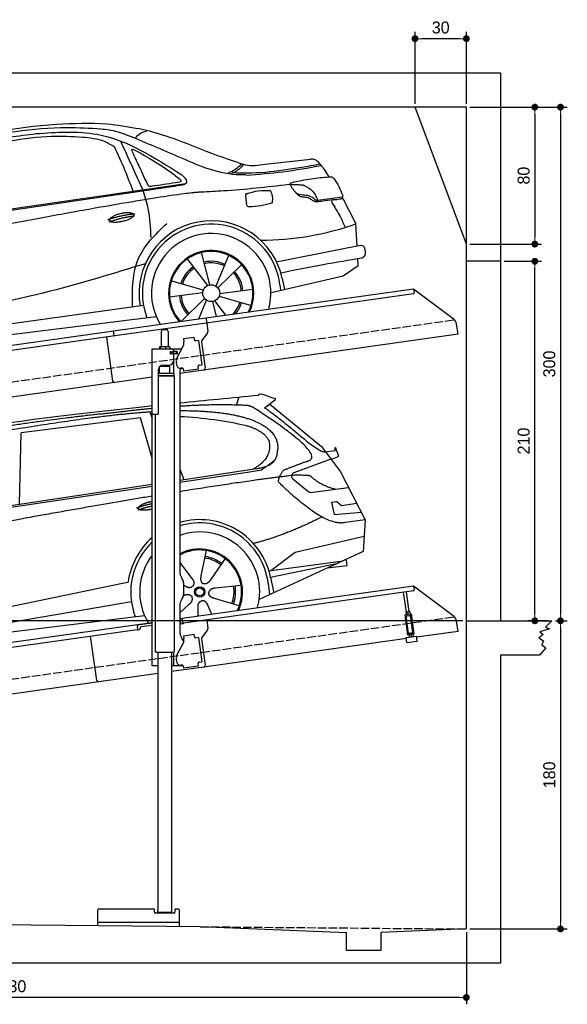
# Model space of a CAD drawing. Extents: x 13 to 6414, y 0 to 5751.
# Tile 3 of 3: x 3214 to 6414, y 0 to 5751. Entities that reach past the tile are written whole.
import ezdxf

# ---------------------------------------------------------------- set-up
doc = ezdxf.new("R2010")
doc.units = 0
doc.header["$LTSCALE"] = 10
doc.header["$MEASUREMENT"] = 0
doc.linetypes.add('GEN3', pattern=[6.25, 5, -1.25])
doc.layers.get('0').update_dxf_attribs({"linetype": 'CONTINUOUS'})
doc.layers.get('DEFPOINTS').update_dxf_attribs({"linetype": 'CONTINUOUS'})
for name, color, linetype in [('3', 6, 'GEN3'), ('CAR', 1, 'CONTINUOUS'), ('SICHTBARE_KANTEN_DIN_', 7, 'CONTINUOUS')]:
    doc.layers.add(name, color=color, linetype=linetype)
doc.layers.add('AM_0', color=7, linetype='CONTINUOUS', lineweight=30)
doc.layers.add('AM_5', color=3, linetype='CONTINUOUS', lineweight=15)
doc.dimstyles.new('KLAUS_DXF', dxfattribs={"dimscale": 20, "dimtxt": 3.5, "dimasz": 2, "dimexe": 2, "dimexo": 1, "dimgap": 1.5, "dimtad": 1, "dimlfac": 0.1, "dimdsep": 46, "dimtxsty": 'Standard', "dimblk": 'DOT', "dimcen": 2, "dimclrd": 256, "dimclre": 256, "dimclrt": 2, "dimadec": 0, "dimazin": 0, "dimtfac": 1, "dimtmove": 2, "dimatfit": 3, "dimfxl": 1, "dimtolj": 1, "dimarcsym": 0})

# ---------------------------------------------------------------- blocks, each defined once
blk = doc.blocks.new('_DOT')
at = {"color": 0, "linetype": 'ByBlock'}
blk.add_line((-0.5, 0), (-1, 0), dxfattribs=at)
at = {"color": 0, "linetype": 'ByBlock', "const_width": 0.5}
blk.add_lwpolyline([(-0.25, 0, 1), (0.25, 0, 1)], format="xyb", close=True, dxfattribs=at)
blk = doc.blocks.new('*D9')
at = {"layer": 'AM_5', "lineweight": -2, "transparency": 16777216}
for p, q in [((5524.1, 5260), (5524.1, 5680)), ((5784.1, 5640), (5564.1, 5640)), ((5824.1, 5260), (5824.1, 5680))]:
    blk.add_line(p, q, dxfattribs=at)
at = {"layer": 'DEFPOINTS', "color": 0, "transparency": 16777216}
for p in [(5524.1, 5640), (5524.1, 5240), (5824.1, 5240)]:
    blk.add_point(p, dxfattribs=at)
at = {"layer": 'AM_5', "lineweight": -2, "transparency": 16777216, "xscale": 40, "yscale": 40, "zscale": 40, "rotation": 180}
blk.add_blockref('_DOT', (5524.1, 5640), dxfattribs=at)
at = {"layer": 'AM_5', "lineweight": -2, "transparency": 16777216, "xscale": 40, "yscale": 40, "zscale": 40}
blk.add_blockref('_DOT', (5824.1, 5640), dxfattribs=at)
at = {"layer": 'AM_5', "color": 2, "transparency": 16777216, "insert": (5674.1, 5705), "char_height": 70, "attachment_point": 5}
blk.add_mtext('\\A1;30', dxfattribs=at)
blk = doc.blocks.new('*D11')
at = {"layer": 'AM_5', "lineweight": -2, "transparency": 16777216}
for p, q in [((5844.1, 5240), (6264.1, 5240)), ((6224.1, 5200), (6224.1, 4480)), ((5844.1, 4440), (6264.1, 4440))]:
    blk.add_line(p, q, dxfattribs=at)
at = {"layer": 'DEFPOINTS', "color": 0, "transparency": 16777216}
for p in [(5824.1, 5240), (5824.1, 4440), (6224.1, 4440)]:
    blk.add_point(p, dxfattribs=at)
at = {"layer": 'AM_5', "lineweight": -2, "transparency": 16777216, "xscale": 40, "yscale": 40, "zscale": 40}
for p, rotation in [((6224.1, 5240), 90), ((6224.1, 4440), 270)]:
    blk.add_blockref('_DOT', p, dxfattribs=dict(at, rotation=rotation))
at = {"layer": 'AM_5', "color": 2, "transparency": 16777216, "insert": (6159.1, 4840), "char_height": 70, "attachment_point": 5, "rotation": 90}
blk.add_mtext('\\A1;80', dxfattribs=at)
blk = doc.blocks.new('*D12')
at = {"layer": 'AM_5', "lineweight": -2, "transparency": 16777216}
for p, q in [((5804.1, 2240), (84.1, 2240)), ((124.1, 530), (124.1, 2200)), ((504.1, 490), (84.1, 490))]:
    blk.add_line(p, q, dxfattribs=at)
at = {"layer": 'DEFPOINTS', "color": 0, "transparency": 16777216}
for p in [(124.1, 2240), (5824.1, 2240), (524.1, 490)]:
    blk.add_point(p, dxfattribs=at)
at = {"layer": 'AM_5', "lineweight": -2, "transparency": 16777216, "xscale": 40, "yscale": 40, "zscale": 40}
for p, rotation in [((124.1, 2240), 90), ((124.1, 490), 270)]:
    blk.add_blockref('_DOT', p, dxfattribs=dict(at, rotation=rotation))
at = {"layer": 'AM_5', "color": 2, "transparency": 16777216, "insert": (59.1, 1365), "char_height": 70, "attachment_point": 5, "rotation": 90}
blk.add_mtext('\\A1;175', dxfattribs=at)
blk = doc.blocks.new('*D13')
at = {"layer": 'AM_5', "lineweight": -2, "transparency": 16777216}
for p, q in [((504.1, 3240), (84.1, 3240)), ((124.1, 2280), (124.1, 3200)), ((5804.1, 2240), (84.1, 2240))]:
    blk.add_line(p, q, dxfattribs=at)
at = {"layer": 'DEFPOINTS', "color": 0, "transparency": 16777216}
for p in [(124.1, 3240), (524.1, 3240), (5824.1, 2240)]:
    blk.add_point(p, dxfattribs=at)
at = {"layer": 'AM_5', "lineweight": -2, "transparency": 16777216, "xscale": 40, "yscale": 40, "zscale": 40}
for p, rotation in [((124.1, 3240), 90), ((124.1, 2240), 270)]:
    blk.add_blockref('_DOT', p, dxfattribs=dict(at, rotation=rotation))
at = {"layer": 'AM_5', "color": 2, "transparency": 16777216, "insert": (59.1, 2740), "char_height": 70, "attachment_point": 5, "rotation": 90}
blk.add_mtext('\\A1;100', dxfattribs=at)
blk = doc.blocks.new('*D14')
at = {"layer": 'AM_5', "lineweight": -2, "transparency": 16777216}
for p, q in [((6044.1, 4340), (6264.1, 4340)), ((6224.1, 2280), (6224.1, 4300)), ((6304.1, 2240), (6184.1, 2240))]:
    blk.add_line(p, q, dxfattribs=at)
at = {"layer": 'DEFPOINTS', "color": 0, "transparency": 16777216}
for p in [(6024.1, 4340), (6224.1, 4340), (6324.1, 2240)]:
    blk.add_point(p, dxfattribs=at)
at = {"layer": 'AM_5', "lineweight": -2, "transparency": 16777216, "xscale": 40, "yscale": 40, "zscale": 40}
for p, rotation in [((6224.1, 4340), 90), ((6224.1, 2240), 270)]:
    blk.add_blockref('_DOT', p, dxfattribs=dict(at, rotation=rotation))
at = {"layer": 'AM_5', "color": 2, "transparency": 16777216, "insert": (6159.1, 3290), "char_height": 70, "attachment_point": 5, "rotation": 90}
blk.add_mtext('\\A1;210', dxfattribs=at)
blk = doc.blocks.new('*D15')
at = {"layer": 'AM_5', "lineweight": -2, "transparency": 16777216}
for p, q in [((6344.1, 2240), (6414.1, 2240)), ((6374.1, 2200), (6374.1, 480)), ((5844.1, 440), (6414.1, 440))]:
    blk.add_line(p, q, dxfattribs=at)
at = {"layer": 'DEFPOINTS', "color": 0, "transparency": 16777216}
for p in [(6324.1, 2240), (5824.1, 440), (6374.1, 440)]:
    blk.add_point(p, dxfattribs=at)
at = {"layer": 'AM_5', "lineweight": -2, "transparency": 16777216, "xscale": 40, "yscale": 40, "zscale": 40}
for p, rotation in [((6374.1, 2240), 90), ((6374.1, 440), 270)]:
    blk.add_blockref('_DOT', p, dxfattribs=dict(at, rotation=rotation))
at = {"layer": 'AM_5', "color": 2, "transparency": 16777216, "insert": (6309.1, 1340), "char_height": 70, "attachment_point": 5, "rotation": 90}
blk.add_mtext('\\A1;180', dxfattribs=at)
blk = doc.blocks.new('*D16')
at = {"layer": 'AM_5', "lineweight": -2, "transparency": 16777216}
for p, q in [((524.1, 470), (524.1, 0)), ((5824.1, 420.9), (5824.1, 0)), ((5784.1, 40), (564.1, 40))]:
    blk.add_line(p, q, dxfattribs=at)
at = {"layer": 'DEFPOINTS', "color": 0, "transparency": 16777216}
for p in [(524.1, 490), (5824.1, 440.9), (524.1, 40)]:
    blk.add_point(p, dxfattribs=at)
at = {"layer": 'AM_5', "lineweight": -2, "transparency": 16777216, "xscale": 40, "yscale": 40, "zscale": 40, "rotation": 180}
blk.add_blockref('_DOT', (524.1, 40), dxfattribs=at)
at = {"layer": 'AM_5', "lineweight": -2, "transparency": 16777216, "xscale": 40, "yscale": 40, "zscale": 40}
blk.add_blockref('_DOT', (5824.1, 40), dxfattribs=at)
at = {"layer": 'AM_5', "color": 2, "transparency": 16777216, "insert": (3174.1, 105), "char_height": 70, "attachment_point": 5}
blk.add_mtext('\\A1;530', dxfattribs=at)
blk = doc.blocks.new('*D17')
at = {"layer": 'AM_5', "lineweight": -2, "transparency": 16777216}
for p, q in [((5844.1, 5240), (6414.1, 5240)), ((6374.1, 5200), (6374.1, 2280)), ((6344.1, 2240), (6414.1, 2240))]:
    blk.add_line(p, q, dxfattribs=at)
at = {"layer": 'DEFPOINTS', "color": 0, "transparency": 16777216}
for p in [(5824.1, 5240), (6324.1, 2240), (6374.1, 2240)]:
    blk.add_point(p, dxfattribs=at)
at = {"layer": 'AM_5', "lineweight": -2, "transparency": 16777216, "xscale": 40, "yscale": 40, "zscale": 40}
for p, rotation in [((6374.1, 5240), 90), ((6374.1, 2240), 270)]:
    blk.add_blockref('_DOT', p, dxfattribs=dict(at, rotation=rotation))
at = {"layer": 'AM_5', "color": 2, "transparency": 16777216, "insert": (6309.1, 3740), "char_height": 70, "attachment_point": 5, "rotation": 90}
blk.add_mtext('\\A1;300', dxfattribs=at)
blk = doc.blocks.new('car_150')
at = {"layer": 'CAR'}
for p, q in [((13419.2, 1691), (13440.8, 1736.1)), ((12090.6, 1271.1), (12150.5, 1682.1)), ((12852.3, 1684.4), (12150.5, 1682.1)), ((12893.2, 1443.1), (12852.3, 1684.4)), ((12911.4, 1713.8), (12921.4, 1673.7)), ((13649.1, 1693.4), (13579.8, 1653)), ((13612.7, 1672.2), (13882, 1390.9)), ((13821.3, 1410.9), (13867.6, 1371.9)), ((13882, 1390.9), (13975.4, 1230.3)), ((13044.2, 1359.1), (13061.8, 1297.5)), ((13896.3, 1358), (13960.6, 1358.2)), ((10792.4, 1227), (12873.3, 1279.9)), ((10839.1, 1237.2), (12874.8, 1292.4)), ((13035, 1284), (13434.9, 1294.1)), ((13036.5, 1296.8), (13490.1, 1309.1)), ((13434.9, 1294.1), (13517.7, 1297.1)), ((13928.7, 1310.6), (13703.2, 1256.7)), ((13928.7, 1310.6), (13956.3, 1315.1)), ((13693.4, 1223.4), (13769.9, 1143.6)), ((13975.4, 1230.3), (14085, 934.5)), ((13799.3, 1131.2), (14011, 1134.1)), ((13933.1, 1058.7), (13900.4, 1058.1)), ((13900.4, 1058.1), (13908.6, 986.7)), ((13957.3, 1033.3), (13933.1, 1058.7)), ((13908.6, 986.7), (14067.8, 981)), ((14047.8, 1034.9), (13957.3, 1033.3)), ((14085, 934.5), (13968.1, 932.9)), ((14085, 934.5), (14050.3, 752)), ((13141, 869.2), (13092, 726)), ((12978, 818.6), (13036.1, 720.2)), ((13244.2, 809.3), (13143.9, 695.8)), ((13654.4, 796.4), (14067.1, 840.8)), ((14050.3, 752), (13413, 548)), ((13500.7, 706.9), (13654.4, 796.4)), ((10765.8, 586.7), (12632.4, 738.6)), ((12632.4, 738.6), (12664.9, 741.2)), ((13489.8, 706.7), (13927.7, 712.7)), ((13886, 699.4), (13494.9, 667.6)), ((13947.4, 714.7), (13934, 714.7)), ((13947.5, 682.1), (13947.4, 714.7)), ((12984.9, 685.1), (12991.3, 680.2)), ((13318, 642.1), (13166.6, 644.4)), ((13477, 633.5), (13477, 568.5)), ((13494.9, 667.6), (13502.3, 576.6)), ((13831.6, 682), (13947.5, 682.1)), ((10786.5, 535.1), (12670.6, 626.7)), ((12976.6, 624.6), (12979.5, 625.3)), ((13292.9, 525.4), (13154, 585.7)), ((10688.1, 535.1), (12736.4, 536.2)), ((12942.4, 527.2), (13003.7, 570.3)), ((13047.9, 495.3), (13052.4, 542.1)), ((13127.9, 496.8), (13108.7, 559.2))]:
    blk.add_line(p, q, dxfattribs=at)
for radius in [30.1, 23.6]:
    blk.add_circle((13073.2, 633.8), radius, dxfattribs=at)
for centre, radius, start, end in [((13707.9, 1237.3), 20, 103.43575, 223.74729), ((13798.8, 1171.2), 40, 223.74729, 270.78612), ((13073.6, 633.3), 403.4, 0.03154, 99.93504), ((13073.6, 633.3), 422.7, 4.65041, 99.14185), ((13073.6, 633.3), 422.7, 124.02917, 165.21264), ((13073.6, 633.3), 403.4, 126.45638, 193.93116), ((13073.2, 633.8), 200.6, 117.11518, 118.6429), ((13073.2, 633.8), 200.6, 45.11518, 74.54628), ((13073.2, 633.8), 209.6, 45.262, 74.39945), ((13073.2, 633.8), 200.6, 333.11518, 2.54628), ((13073.2, 633.8), 209.6, 333.262, 2.39945)]:
    blk.add_arc(centre, radius, start, end, dxfattribs=at)
at = {"layer": 'CAR', "color": 1}
for radius, start, end in [(350.6, 337.84429, 102.49533), (350.6, 135.18165, 204.20791), (245, 326.74186, 111.51189), (250.6, 327.61503, 110.81559)]:
    blk.add_arc((13073.2, 633.8), radius, start, end, dxfattribs=at)
at = {"layer": 'CAR'}
for points, degree in [([(11210.2, 1685.6), (11542.9, 1749.4), (12105.1, 1762), (12930.5, 1747.4)], 3), ([(12704.3, 1733.1), (12355.7, 1743.2), (11740.1, 1722.1)], 2), ([(12928.4, 1730.7), (12821.6, 1733.6), (12704.3, 1733.1)], 2), ([(13091.3, 1744.3), (13237.9, 1741.3), (13392.2, 1737.5), (13554.4, 1733)], 3), ([(13554.4, 1733), (13562.4, 1752.7), (13610.5, 1716.8), (13648.2, 1701.9)], 3), ([(13085.7, 1699.1), (13316, 1672.5), (13510.3, 1621.4), (13649.5, 1535.3), (13627.4, 1407.4)], 4), ([(13480.9, 1680.7), (13311.8, 1711.2), (13088.8, 1724)], 2), ([(13531.1, 1651.2), (13504.7, 1676.4), (13480.9, 1680.7)], 2), ([(13649.1, 1693.4), (13650.8, 1695), (13646.2, 1697.1), (13650.7, 1700.9), (13648.2, 1701.9)], 4), ([(13081.7, 1665.8), (13216.8, 1643.4), (13354, 1605.1), (13455.3, 1568)], 3), ([(13782.7, 1314.6), (13923.3, 1322), (13531.1, 1651.2)], 2), ([(13579.8, 1653), (13583.8, 1663.8), (13821.3, 1410.9)], 2), ([(13455.3, 1568), (13571.8, 1520.1), (13582.6, 1454.2)], 2), ([(13582.6, 1454.2), (13589.9, 1359.8), (13473.4, 1308.7)], 2), ([(13490.1, 1309.1), (13540.2, 1310.5), (13607.7, 1314), (13619.9, 1364.1), (13627.4, 1407.4)], 4), ([(13517.7, 1297.1), (13547.8, 1313.8), (13602.8, 1344.7)], 2), ([(13867.6, 1371.9), (13876, 1364.8), (13894, 1355.1), (13898.5, 1357.6), (13900.4, 1359.2)], 4), ([(13973.8, 1323.1), (13974.1, 1319.4), (13966.4, 1316.7), (13956.3, 1315.1)], 3), ([(13960.6, 1358.2), (13957.9, 1406.1), (13973.8, 1323.1)], 2), ([(13609.5, 1213.7), (13606.8, 1237.9), (13646, 1280.8)], 2), ([(13646, 1280.8), (13782.7, 1314.6)], 1), ([(12866.3, 1222.8), (11949.2, 1183.9), (10404.4, 1071.4)], 2), ([(13710.6, 1243.2), (13442.1, 1244.8), (13028.3, 1229.3)], 2), ([(13968.1, 932.9), (13845.3, 918), (13609.5, 1213.7)], 2), ([(13798.7, 1227.2), (13797.4, 1230.2), (13710.6, 1243.2)], 2), ([(13931.8, 1133), (13845.5, 1166.6), (13798.7, 1227.2)], 2), ([(12766.3, 1166), (12812.1, 1177.1), (12861, 1179.8)], 2), ([(12773.7, 1153.3), (12815.9, 1162.4), (12859.4, 1166.5)], 2), ([(12775.3, 1160.9), (12774.4, 1168.7), (12785.6, 1178.2), (12809.4, 1187.4), (12837.3, 1192.4), (12862.6, 1193)], 5), ([(12857.1, 1147.9), (12833.5, 1145.1), (12808.5, 1145), (12787.3, 1147.9), (12776.2, 1153.7), (12775.3, 1160.9)], 5), ([(13835.3, 982), (13612, 900.6), (13419.6, 876.1)], 2), ([(13036.1, 720.2), (13054.6, 694.2), (13038.2, 672.9)], 2), ([(13092, 726), (13087.7, 713.3), (13084, 699.2), (13088.6, 685.5), (13099.5, 679.2)], 4), ([(13143.9, 695.8), (13135.1, 685.8), (13124.6, 675.6), (13110.4, 672.8), (13099.5, 679.2)], 4), ([(12991.3, 680.2), (13015.2, 659), (13038.2, 672.9)], 2), ([(13166.6, 644.4), (13134.8, 647.5), (13124.4, 622.8)], 2), ([(12979.5, 625.3), (13010, 634.8), (13025.2, 612.6)], 2), ([(13003.7, 570.3), (13031.3, 586.5), (13025.2, 612.6)], 2), ([(13052.4, 542.1), (13052.7, 574.1), (13078.5, 581.6)], 2), ([(13112.1, 548.2), (13105.2, 579.4), (13078.5, 581.6)], 2), ([(13154, 585.7), (13123.7, 595.9), (13124.4, 622.8)], 2)]:
    blk.add_open_spline(points, degree=degree, dxfattribs=at)
blk.add_open_spline([(11380.1, 1676.4), (11407, 1677.9), (11545.9, 1684.7), (12131.3, 1711.8), (12584.9, 1726.7), (12852.7, 1717.4), (12926.2, 1712.9)], degree=4, knots=[0.0821318, 0.0821318, 0.0821318, 0.0821318, 0.0821318, 0.258851, 0.508851, 0.6086078, 0.6086078, 0.6086078, 0.6086078, 0.6086078], dxfattribs=at)
blk = doc.blocks.new('car_150_')
at = {"layer": 'CAR'}
for p, q in [((6993.7, 5277.2), (7129.2, 5288.8)), ((8349.8, 5065.2), (8614.8, 5095.9)), ((5748.6, 4619.9), (7887.1, 4949.3)), ((5703.5, 4603.8), (7806, 4931.3)), ((8659.8, 4857.1), (8801.1, 4877.5)), ((8805, 4869.2), (8883.2, 4720.4)), ((8891.2, 4589.9), (8883.2, 4720.4)), ((8033.2, 4358.3), (7982.9, 4548.5)), ((7897.5, 4510.1), (8019.3, 4353.9)), ((8143.1, 4534), (8068.7, 4350.5)), ((8898.1, 4478.2), (8895.6, 4518.3)), ((8079.5, 4340.6), (8219, 4479.2)), ((8810.7, 4417.6), (8898.1, 4478.2)), ((7994.7, 4327.2), (7804.9, 4378.7)), ((8391.6, 4316.2), (8810.7, 4417.6)), ((8455.6, 4397.8), (8469.1, 4334.6)), ((8286.5, 4333.3), (8090.4, 4305.9)), ((8442.3, 4361.7), (8446.4, 4329.7)), ((7795.4, 4285.5), (7991.5, 4312.9)), ((8002.4, 4278.2), (7867.9, 4144.6)), ((7969.2, 4159.6), (8013.2, 4268.3)), ((8048.7, 4260.5), (8071.6, 4173.8)), ((8127.2, 4182.1), (8062.7, 4264.8)), ((8087.2, 4291.6), (8277, 4240.1)), ((7646, 4233.7), (5761.2, 3956.2)), ((5689.3, 3904.2), (7721.3, 4169.7))]:
    blk.add_line(p, q, dxfattribs=at)
blk.add_circle((8041, 4309.4), 49.6, dxfattribs=at)
for centre, radius, start, end in [((8042.2, 4309.4), 422.7, 12.06499, 190.70699), ((8307.4, 6330.9), 1710.3, 270.66012, 289.67256), ((8042.2, 4309.4), 403.4, 7.44612, 201.52919), ((8041, 4309.4), 348.9, 345.04241, 211.67771), ((8041, 4309.4), 249, 334.62746, 221.99497), ((8041, 4309.4), 244.1, 333.85173, 222.76256), ((8041, 4309.4), 186.2, 64.77616, 103.26666), ((8041, 4309.4), 176.5, 64.60185, 103.18158), ((8041, 4309.4), 186.2, 124.77616, 163.26666), ((8041, 4309.4), 176.5, 124.60185, 163.18158), ((8041, 4309.4), 176.5, 4.60185, 43.18158), ((8041, 4309.4), 186.2, 4.77616, 43.26666), ((8041, 4309.4), 186.2, 184.77616, 223.26666), ((8041, 4309.4), 176.5, 184.60185, 223.18158), ((8041, 4309.4), 176.5, 316.68962, 343.18158), ((8041, 4309.4), 186.2, 320.33711, 343.26666)]:
    blk.add_arc(centre, radius, start, end, dxfattribs=at)
for points in [[(7129.2, 5288.8), (7425.2, 5293.1), (7603.8, 5268.4)], [(6058.7, 5112.4), (6315.6, 5167.8), (6993.6, 5277.2)], [(6590.3, 5194.3), (7191.5, 5270.3), (7389.2, 5264.7)], [(7010.2, 5233), (7365.4, 5231.9), (7863.2, 4999)], [(7389.2, 5264.7), (7483, 5249), (7578.6, 5215.1)], [(7590.1, 5210.4), (7618.6, 5239.2), (7657.5, 5254.4)], [(6252.1, 5110.1), (6701.9, 5189.7), (7011, 5233.1)], [(7280.4, 5213.4), (7100.8, 5216.9), (6855.4, 5188)], [(7469.5, 5159.8), (7410.3, 5189.8), (7280.4, 5213.4)], [(7639.4, 4905.3), (7505.7, 5192.1)], [(8238.8, 5002.4), (8200.2, 5001.6), (7866.3, 5094.6), (7578.6, 5215.1)], [(7582.2, 4896.4), (7531.4, 5023.6), (7469.5, 5159.8)], [(7575.1, 5131.1), (7571.2, 5144.8), (7592.5, 5140)], [(7592.5, 5140), (7799.5, 5014.1), (7855.1, 4971.8)], [(8213.4, 5067), (8186.6, 5040.1), (8125.8, 5007.6)], [(8224.6, 5063.8), (8208.7, 5044.9), (8182.8, 5023.9), (8149.7, 5006.6)], [(8163.6, 5014.3), (8243.5, 5013.7), (8670.3, 5069.3)], [(8191, 5074.7), (8235.7, 5060.8), (8349.8, 5065.2)], [(8659.2, 5083.2), (8642.4, 5093.4), (8614.8, 5095.9)], [(8723.8, 4994.4), (8701.4, 5030.2), (8659.2, 5083.2)], [(8240.9, 5001), (8453.9, 5021.9), (8677.8, 5060.7)], [(7827.4, 4952.7), (7757.4, 4941.2), (7690.7, 4930.9)], [(7806, 4931.3), (7894.4, 4962.2), (7863.2, 4999)], [(7855.1, 4971.8), (7859.5, 4964.9), (7827.4, 4952.7)], [(8489.1, 4946.9), (8107.9, 4906.7), (7979.4, 4899)], [(8499.4, 4953.2), (8500.3, 4955.9), (8504.4, 4958.4)], [(8514.3, 4920.1), (8499.6, 4950.3), (8499.4, 4953.2)], [(8504.4, 4958.4), (8514.7, 4962.1), (8521.1, 4963.5)], [(8521.1, 4963.5), (8634.4, 4984.8), (8734.9, 4995.3)], [(8734.9, 4995.3), (8736.6, 4995.1), (8751.6, 4983.9), (8803.6, 4888.9)], [(7687.8, 4631.1), (7668.8, 4800.4), (7639.4, 4905.3)], [(7690.7, 4930.9), (7670.7, 4931.6), (7668, 4935.3)], [(8245.8, 4892.2), (8238.1, 4888.3), (8237.1, 4876.1)], [(8244.9, 4892.1), (8310.4, 4909.4), (8382.6, 4912.4)], [(8382.6, 4912.4), (8393, 4879.1), (8393.3, 4838.9)], [(8581.1, 4874.9), (8560.8, 4876.6), (8529.9, 4900.7)], [(8578.5, 4942.4), (8626.1, 4912.6), (8659.8, 4857.1)], [(8803.6, 4888.9), (8805.2, 4882.6), (8801.1, 4877.5)], [(8237.1, 4876.1), (8242.7, 4837)], [(8260.3, 4814.7), (8250.8, 4817.5), (8242.7, 4837)], [(8393.3, 4838.9), (8327.1, 4822.4), (8259.4, 4814.5)], [(8629.7, 4855.7), (8609.4, 4867.3), (8581.1, 4874.9)], [(8664.2, 4847.7), (8651.9, 4847.2), (8629.7, 4855.7)], [(8759.3, 4861.5), (8741.4, 4855.9), (8747.8, 4835.1)], [(8747.8, 4835.1), (8790.3, 4763.6), (8820.8, 4701.6)], [(8757.3, 4861.2), (8786.1, 4865.5), (8805, 4869.2)], [(8805, 4869.2), (8801.1, 4877.5)], [(7581.1, 4224.1), (7615.2, 4510.4), (7777.7, 4714.5)], [(8891.2, 4589.9), (8420.6, 4494.5)], [(8935.7, 4582.7), (8931.6, 4588.3), (8891.2, 4589.9)], [(8922.6, 4523), (8936.6, 4535.2), (8935.7, 4582.7)], [(8446.2, 4431.7), (8693.5, 4482.1), (8922.6, 4523)], [(7654.8, 4478.5), (7099.9, 4313.4), (5734.4, 4063.7)]]:
    blk.add_spline(points, degree=3, dxfattribs=at)
for points, degree, knots in [([(8191, 5074.7), (8107.9, 5098.3), (7930.3, 5167), (7746.4, 5237.4), (7603.8, 5268.4)], 3, [5.571538, 5.571538, 5.571538, 5.571538, 32.165526, 64.936902, 64.936902, 64.936902, 64.936902]), ([(7668, 4935.3), (7650.2, 4969.8), (7620.8, 5036.6), (7588.5, 5099.8), (7575.1, 5131.1)], 3, [2.591518, 2.591518, 2.591518, 2.591518, 14.396583, 24.038621, 24.038621, 24.038621, 24.038621]), ([(8645.2, 4860.1), (8634.4, 4868.9), (8603, 4892.4), (8542.9, 4879.7), (8521, 4910.7), (8514.3, 4920.1)], 3, [0.658544, 0.658544, 0.658544, 0.658544, 4.748765, 12.290755, 15.589596, 15.589596, 15.589596, 15.589596]), ([(8645.2, 4860.1), (8647, 4858.9), (8651.5, 4856.3), (8656.7, 4856.7), (8659.8, 4857.1)], 3, [0.11133, 0.11133, 0.11133, 0.11133, 0.733961, 1.64284, 1.64284, 1.64284, 1.64284]), ([(8752.5, 4860.5), (8727.9, 4857.2), (8698.8, 4853.2), (8669.8, 4848.6), (8664.2, 4847.7)], 3, [0, 0, 0, 0, 7.10149, 8.807008, 8.807008, 8.807008, 8.807008]), ([(7442.5, 4729.7), (7440.4, 4737.7), (7458.8, 4757), (7537.7, 4789), (7634.5, 4769.9), (7553.7, 4725.9), (7469.8, 4714.2), (7444.6, 4721.7), (7442.5, 4729.7)], 5, [0, 0, 0, 0, 0, 0, 0.300106, 0.500106, 0.700106, 1, 1, 1, 1, 1, 1])]:
    blk.add_open_spline(points, degree=degree, knots=knots, dxfattribs=at)
for points in [[(8578.5, 4942.4), (8576.8, 4945.2), (8489.1, 4946.9)], [(7979.4, 4899), (7725, 4888.3), (5338.8, 4399.4)], [(7432.9, 4733.6), (7502, 4760.2), (7591.2, 4770)], [(7441.9, 4722), (7513, 4747.3), (7590.2, 4757.9)]]:
    blk.add_open_spline(points, degree=2, dxfattribs=at)

msp = doc.modelspace()

# ---------------------------------------------------------------- linework, layer by layer
for p, q in [((324.09, 5440), (6024.074, 5440)), ((6024.074, 5440), (6024.074, 2240)), ((5824.081, 5240), (524.081, 5240)), ((5824.081, 4440), (5524.081, 5240)), ((5824.081, 440), (5824.081, 5240)), ((6024.074, 4340), (5824.081, 4340)), ((4302.616, 4009.409), (5515.695, 4179.896)), ((5514.919, 4149.492), (4303.821, 3979.283)), ((5515.695, 4179.896), (5519.174, 4155.139)), ((5515.695, 4179.896), (5747.632, 4005.119)), ((3762.781, 3934.55), (4302.477, 4010.399)), ((4303.821, 3979.283), (3770.066, 3904.269)), ((4302.477, 4010.399), (4306.792, 3979.701)), ((4306.792, 3979.701), (4313.87, 3929.338)), ((5775.306, 3913.433), (5767.054, 3972.146)), ((1284.081, 3585.181), (3762.92, 3933.559)), ((3766.678, 3906.822), (3762.781, 3934.55)), ((4040.805, 3930.64), (4040.805, 3840.64)), ((4050.805, 3940.64), (4070.805, 3940.64)), ((4080.805, 3930.64), (4080.805, 3840.64)), ((5775.306, 3913.433), (4148.805, 3684.844)), ((4311.953, 3921.928), (4278.64, 3877.719)), ((3770.066, 3904.269), (1284.081, 3554.886)), ((3758.719, 3640.119), (3722.534, 3897.589)), ((4170.748, 3887.873), (4233.134, 3896.641)), ((4170.748, 3887.873), (4172.974, 3872.029)), ((4173.564, 3867.83), (4172.974, 3872.029)), ((4235.361, 3880.797), (4233.134, 3896.641)), ((4235.361, 3880.797), (4235.5, 3879.807)), ((4241.148, 3875.551), (4242.138, 3875.69)), ((4257.982, 3877.917), (4242.138, 3875.69)), ((4257.982, 3877.917), (4278.023, 3735.319)), ((4276.723, 3870.309), (4298.415, 3715.968)), ((3988.805, 3827.64), (4160.19, 3827.64)), ((3988.805, 3447.64), (3988.805, 3827.64)), ((4030.888, 3838.184), (4030.888, 3827.64)), ((4051.586, 3840.64), (4033.613, 3840.64)), ((4036.628, 3838.184), (4036.628, 3827.64)), ((4078.633, 3840.64), (4051.586, 3840.64)), ((4066.545, 3838.184), (4066.545, 3827.64)), ((4088.305, 3840.64), (4078.633, 3840.64)), ((4090.722, 3838.184), (4090.722, 3827.64)), ((4097.451, 3811.64), (4093.805, 3811.64)), ((4131.805, 3799.64), (4093.939, 3799.64)), ((4094.805, 3801.785), (4094.805, 3808.994)), ((4097.451, 3811.64), (4109.805, 3811.64)), ((4109.805, 3799.14), (4097.451, 3799.14)), ((4097.805, 3811.64), (4097.805, 3799.64)), ((4111.805, 3811.64), (4109.805, 3811.64)), ((4111.805, 3811.64), (4112.805, 3811.64)), ((4112.805, 3817.64), (4112.805, 3814.64)), ((4113.529, 3811.64), (4112.805, 3811.64)), ((4112.805, 3799.64), (4112.805, 3811.64)), ((4112.805, 3796.14), (4112.805, 3757.64)), ((4131.081, 3811.64), (4113.529, 3811.64)), ((4113.805, 3812.14), (4113.805, 3827.64)), ((4132.805, 3812.14), (4113.805, 3812.14)), ((4113.805, 3684.659), (4113.805, 3799.14)), ((4132.805, 3799.14), (4113.805, 3799.14)), ((4131.081, 3811.64), (4131.805, 3811.64)), ((4131.805, 3799.64), (4131.805, 3811.64)), ((4132.62, 3773.529), (4170.09, 3847.069)), ((4133.805, 3811.14), (4133.805, 3800.14)), ((4131.929, 3732.963), (4129.146, 3752.769)), ((4024.805, 3450.64), (4024.805, 3707.64)), ((4115.805, 3684.643), (4024.805, 3684.643)), ((4090.803, 3724.641), (4030.803, 3723.885)), ((4030.805, 3684.688), (4030.803, 3723.885)), ((4042.813, 3724.037), (4042.805, 3731.64)), ((4049.805, 3732.64), (4087.805, 3732.64)), ((4078.807, 3724.49), (4078.805, 3732.64)), ((4090.803, 3684.643), (4090.803, 3724.641)), ((4115.806, 3671.375), (4115.805, 3684.643)), ((4148.805, 3692.64), (4148.805, 2534.272)), ((4162.44, 3717.055), (4154.518, 3715.941)), ((4168.087, 3712.799), (4170.175, 3697.945)), ((4259.299, 3710.471), (4170.175, 3697.945)), ((4256.933, 3727.305), (4257.072, 3726.315)), ((4259.299, 3710.471), (4257.072, 3726.315)), ((4262.179, 3733.092), (4261.189, 3732.953)), ((4262.179, 3733.092), (4278.023, 3735.319)), ((3988.805, 3662.357), (1284.081, 3282.233)), ((4115.806, 3671.375), (4024.805, 3671.375)), ((4112.806, 3669.643), (4024.805, 3669.643)), ((4115.806, 3667.911), (4024.805, 3667.911)), ((4112.806, 3669.643), (4115.806, 3671.375)), ((4112.806, 3669.643), (4115.806, 3667.911)), ((4113.805, 3669.066), (4113.805, 3670.22)), ((4115.803, 3667.911), (4115.893, 2072.644)), ((3988.805, 1977.64), (3988.805, 3447.64)), ((3988.805, 3447.64), (4021.805, 3447.64)), ((4005.816, 3447.64), (4005.893, 2072.638)), ((4162.203, 2484.272), (4168.456, 2473.441)), ((4148.805, 2252.792), (5515.695, 2444.896)), ((4171.805, 2460.941), (4171.805, 2394.338)), ((5516.808, 2436.974), (5515.695, 2444.896)), ((5515.695, 2444.896), (5747.632, 2270.119)), ((5516.808, 2436.974), (5519.174, 2420.139)), ((4168.456, 2381.838), (4162.203, 2371.008)), ((5514.919, 2414.492), (4173.105, 2225.912)), ((5473.725, 2290.856), (5457.483, 2406.42)), ((5489.569, 2293.082), (5473.327, 2408.647)), ((4148.805, 2321.008), (4148.805, 2184.697)), ((4164.536, 2250.963), (4148.805, 2248.753)), ((4167.458, 2230.168), (4163.979, 2254.925)), ((4306.792, 2244.701), (4313.87, 2194.338)), ((5463.901, 2274.53), (5503.512, 2280.096)), ((5463.901, 2274.53), (5480.184, 2158.668)), ((5465.015, 2266.607), (5504.625, 2272.174)), ((5470.506, 2290.403), (5469.824, 2289.87)), ((5469.824, 2289.87), (5471.763, 2276.072)), ((5492.787, 2293.535), (5470.506, 2290.403)), ((5485.418, 2168.492), (5471.501, 2267.519)), ((5472.566, 2275.747), (5471.763, 2276.072)), ((5483.497, 2278.803), (5481.856, 2290.479)), ((5492.787, 2293.535), (5493.59, 2293.21)), ((5493.59, 2293.21), (5495.53, 2279.412)), ((5494.847, 2278.879), (5495.53, 2279.412)), ((5512.056, 2172.236), (5498.139, 2271.263)), ((5519.795, 2164.235), (5503.512, 2280.096)), ((1284.081, 1850.181), (3901.558, 2218.044)), ((3900.782, 2187.64), (1284.081, 1819.886)), ((3901.558, 2218.044), (3988.805, 2230.305)), ((3901.558, 2218.044), (3902.671, 2210.121)), ((3988.805, 2226.266), (3902.115, 2214.083)), ((3905.037, 2193.287), (3902.671, 2210.121)), ((3908.348, 2187.693), (3913.299, 2188.389)), ((3917.555, 2194.036), (3917.416, 2195.027)), ((3925.927, 2206.321), (3988.805, 2215.158)), ((4155.08, 2228.428), (4155.219, 2227.438)), ((4160.866, 2223.182), (4165.818, 2223.878)), ((4311.953, 2186.928), (4278.64, 2142.719)), ((5775.306, 2178.433), (5767.054, 2237.146)), ((5824.081, 2240), (6324.081, 2240)), ((6310.65, 2192.163), (6254.243, 2175.752)), ((6324.081, 2240), (6286.374, 2202.153)), ((6286.374, 2202.153), (6310.65, 2192.163)), ((3664.643, 1891.897), (3628.458, 2149.367)), ((3664.643, 1891.897), (3628.458, 2149.367)), ((4162.203, 2134.697), (4172.244, 2117.305)), ((4170.748, 2152.873), (4233.134, 2161.641)), ((4170.748, 2152.873), (4172.974, 2137.029)), ((4173.564, 2132.83), (4172.974, 2137.029)), ((4235.361, 2145.797), (4233.134, 2161.641)), ((4235.361, 2145.797), (4235.5, 2144.807)), ((4241.148, 2140.551), (4242.138, 2140.69)), ((4257.982, 2142.917), (4242.138, 2140.69)), ((4257.982, 2142.917), (4278.023, 2000.319)), ((4276.723, 2135.309), (4298.415, 1980.968)), ((5473.274, 2135.986), (4289.904, 1969.674)), ((5472.342, 2142.62), (5531.758, 2150.971)), ((5476.517, 2112.912), (5472.342, 2142.62)), ((5479.071, 2166.59), (5518.682, 2172.157)), ((5480.184, 2158.668), (5519.795, 2164.235)), ((5485.418, 2168.492), (5512.056, 2172.236)), ((5488.849, 2159.886), (5488.167, 2159.353)), ((5488.167, 2159.353), (5490.106, 2145.554)), ((5490.909, 2145.23), (5490.106, 2145.554)), ((5490.954, 2168.26), (5490.815, 2169.251)), ((5500.199, 2159.961), (5501.84, 2148.286)), ((5506.799, 2170.487), (5506.659, 2171.477)), ((5511.13, 2163.017), (5511.933, 2162.693)), ((5511.933, 2162.693), (5513.873, 2148.895)), ((5513.19, 2148.361), (5513.873, 2148.895)), ((5535.933, 2121.263), (5531.758, 2150.971)), ((5775.306, 2178.433), (5532.69, 2144.336)), ((6273.522, 2160.767), (6248.531, 2140.074)), ((6248.531, 2140.074), (6274.95, 2122.949)), ((6254.243, 2175.752), (6273.522, 2160.767)), ((4005.893, 2072.638), (4005.893, 2061.638)), ((4115.893, 2072.644), (4115.893, 2061.644)), ((4132.62, 2038.529), (4170.09, 2112.069)), ((5476.517, 2112.912), (5535.933, 2121.263)), ((6287.802, 2082.991), (6251.387, 2040)), ((6274.95, 2122.949), (6264.954, 2099.402)), ((6264.954, 2099.402), (6287.802, 2082.991)), ((4012.894, 2054.638), (4005.893, 2061.637)), ((4108.894, 2054.643), (4012.894, 2054.638)), ((4020.894, 2054.638), (4020.978, 549.639)), ((4100.894, 2054.643), (4100.976, 538.644)), ((4108.894, 2054.643), (4115.893, 2061.644)), ((4113.805, 1977.64), (4113.805, 2059.555)), ((4131.929, 1997.963), (4129.146, 2017.769)), ((6024.074, 2040), (6024.074, 240)), ((6251.387, 2040), (6024.074, 2040)), ((4020.898, 1977.64), (3988.805, 1977.64)), ((4168.11, 1977.64), (4100.898, 1977.64)), ((4289.904, 1969.674), (4100.9, 1943.111)), ((4162.44, 1982.055), (4154.518, 1980.941)), ((4168.087, 1977.799), (4170.175, 1962.945)), ((4259.299, 1975.471), (4170.175, 1962.945)), ((4256.933, 1992.305), (4257.072, 1991.315)), ((4259.299, 1975.471), (4257.072, 1991.315)), ((4262.179, 1998.092), (4261.189, 1997.953)), ((4262.179, 1998.092), (4278.023, 2000.319)), ((4020.901, 1931.868), (1284.081, 1547.233)), ((3670.975, 459.741), (3670.975, 552.642)), ((3675.975, 557.642), (3995.975, 557.642)), ((4000.975, 537.642), (4000.975, 552.642)), ((4115.975, 532.642), (4005.975, 532.642)), ((4020.976, 538.639), (4020.976, 549.639)), ((4021.976, 537.639), (4020.976, 538.639)), ((4021.976, 537.639), (4099.976, 537.644)), ((4034.976, 537.64), (4034.976, 532.642)), ((4086.976, 537.643), (4086.976, 532.642)), ((4099.976, 537.644), (4100.976, 538.644)), ((4120.975, 552.642), (4120.975, 537.642)), ((4125.975, 557.642), (4140.975, 557.642)), ((4145.975, 552.642), (4145.975, 455.174)), ((524.081, 490), (4269.081, 453.99)), ((4145.975, 477.642), (3670.975, 477.642)), ((4269.081, 453.99), (5124.081, 419.912)), ((5124.081, 315), (5124.081, 419.912)), ((5824.081, 440), (5323.626, 419.912)), ((5323.626, 419.912), (5324.081, 315)), ((5324.081, 315), (5124.081, 315)), ((6024.074, 240), (324.09, 240))]:
    msp.add_line(p, q)
for points in [[(4168.084, 3712.803, 0), (4168.084, 3712.803, 0), (4168.084, 3712.813, 0), (4168.084, 3712.823, 0), (4168.084, 3712.833, 0), (4168.084, 3712.833, 0), (4168.084, 3712.843, 0), (4168.084, 3712.853, 0), (4168.074, 3712.863, 0), (4168.074, 3712.863, 0), (4168.074, 3712.873, 0), (4168.074, 3712.883, 0), (4168.074, 3712.893, 0), (4168.074, 3712.903, 0), (4168.074, 3712.903, 0), (4168.074, 3712.913, 0), (4168.064, 3712.923, 0), (4168.064, 3712.933, 0), (4168.064, 3712.933, 0), (4168.064, 3712.943, 0), (4168.064, 3712.953, 0), (4168.064, 3712.963, 0), (4168.064, 3712.963, 0), (4168.064, 3712.973, 0), (4168.054, 3712.983, 0), (4168.054, 3712.993, 0), (4168.054, 3713.003, 0), (4168.054, 3713.003, 0), (4168.054, 3713.013, 0), (4168.054, 3713.023, 0), (4168.054, 3713.033, 0), (4168.044, 3713.033, 0), (4168.044, 3713.043, 0), (4168.044, 3713.053, 0), (4168.044, 3713.063, 0), (4168.044, 3713.063, 0), (4168.044, 3713.073, 0), (4168.034, 3713.083, 0), (4168.034, 3713.093, 0), (4168.034, 3713.103, 0), (4168.034, 3713.103, 0), (4168.034, 3713.113, 0), (4168.034, 3713.123, 0), (4168.034, 3713.133, 0), (4168.024, 3713.133, 0), (4168.024, 3713.143, 0), (4168.024, 3713.153, 0), (4168.024, 3713.163, 0), (4168.024, 3713.163, 0), (4168.024, 3713.173, 0), (4168.014, 3713.183, 0), (4168.014, 3713.193, 0), (4168.014, 3713.203, 0), (4168.014, 3713.203, 0), (4168.014, 3713.213, 0), (4168.014, 3713.223, 0), (4168.004, 3713.233, 0), (4168.004, 3713.233, 0), (4168.004, 3713.243, 0), (4168.004, 3713.253, 0), (4168.004, 3713.263, 0), (4167.994, 3713.273, 0), (4167.994, 3713.273, 0), (4167.994, 3713.283, 0), (4167.994, 3713.293, 0), (4167.994, 3713.303, 0), (4167.984, 3713.303, 0), (4167.984, 3713.313, 0), (4167.984, 3713.323, 0), (4167.984, 3713.333, 0), (4167.984, 3713.333, 0), (4167.984, 3713.343, 0), (4167.974, 3713.353, 0), (4167.974, 3713.363, 0), (4167.974, 3713.373, 0), (4167.974, 3713.373, 0), (4167.974, 3713.383, 0), (4167.964, 3713.393, 0), (4167.964, 3713.403, 0), (4167.964, 3713.403, 0), (4167.964, 3713.413, 0), (4167.954, 3713.423, 0), (4167.954, 3713.433, 0), (4167.954, 3713.433, 0), (4167.954, 3713.443, 0), (4167.954, 3713.453, 0), (4167.944, 3713.463, 0), (4167.944, 3713.473, 0), (4167.944, 3713.473, 0), (4167.944, 3713.483, 0), (4167.944, 3713.493, 0), (4167.934, 3713.503, 0), (4167.934, 3713.503, 0), (4167.934, 3713.513, 0), (4167.934, 3713.523, 0), (4167.924, 3713.533, 0), (4167.924, 3713.533, 0), (4167.924, 3713.543, 0), (4167.924, 3713.553, 0), (4167.914, 3713.563, 0), (4167.914, 3713.573, 0), (4167.914, 3713.573, 0), (4167.914, 3713.583, 0), (4167.914, 3713.593, 0), (4167.904, 3713.603, 0), (4167.904, 3713.603, 0), (4167.904, 3713.613, 0), (4167.904, 3713.623, 0), (4167.894, 3713.633, 0), (4167.894, 3713.633, 0), (4167.894, 3713.643, 0), (4167.894, 3713.653, 0), (4167.884, 3713.663, 0), (4167.884, 3713.673, 0), (4167.884, 3713.673, 0), (4167.884, 3713.683, 0), (4167.874, 3713.693, 0), (4167.874, 3713.703, 0), (4167.874, 3713.703, 0), (4167.874, 3713.713, 0), (4167.864, 3713.723, 0), (4167.864, 3713.733, 0), (4167.864, 3713.733, 0), (4167.854, 3713.743, 0), (4167.854, 3713.753, 0), (4167.854, 3713.763, 0), (4167.854, 3713.763, 0), (4167.844, 3713.773, 0)], [(4168.084, 1977.803, 0), (4168.084, 1977.803, 0), (4168.084, 1977.813, 0), (4168.084, 1977.823, 0), (4168.084, 1977.833, 0), (4168.084, 1977.833, 0), (4168.084, 1977.843, 0), (4168.084, 1977.853, 0), (4168.074, 1977.863, 0), (4168.074, 1977.863, 0), (4168.074, 1977.873, 0), (4168.074, 1977.883, 0), (4168.074, 1977.893, 0), (4168.074, 1977.903, 0), (4168.074, 1977.903, 0), (4168.074, 1977.913, 0), (4168.064, 1977.923, 0), (4168.064, 1977.933, 0), (4168.064, 1977.933, 0), (4168.064, 1977.943, 0), (4168.064, 1977.953, 0), (4168.064, 1977.963, 0), (4168.064, 1977.963, 0), (4168.064, 1977.973, 0), (4168.054, 1977.983, 0), (4168.054, 1977.993, 0), (4168.054, 1978.003, 0), (4168.054, 1978.003, 0), (4168.054, 1978.013, 0), (4168.054, 1978.023, 0), (4168.054, 1978.033, 0), (4168.044, 1978.033, 0), (4168.044, 1978.043, 0), (4168.044, 1978.053, 0), (4168.044, 1978.063, 0), (4168.044, 1978.063, 0), (4168.044, 1978.073, 0), (4168.034, 1978.083, 0), (4168.034, 1978.093, 0), (4168.034, 1978.103, 0), (4168.034, 1978.103, 0), (4168.034, 1978.113, 0), (4168.034, 1978.123, 0), (4168.034, 1978.133, 0), (4168.024, 1978.133, 0), (4168.024, 1978.143, 0), (4168.024, 1978.153, 0), (4168.024, 1978.163, 0), (4168.024, 1978.163, 0), (4168.024, 1978.173, 0), (4168.014, 1978.183, 0), (4168.014, 1978.193, 0), (4168.014, 1978.203, 0), (4168.014, 1978.203, 0), (4168.014, 1978.213, 0), (4168.014, 1978.223, 0), (4168.004, 1978.233, 0), (4168.004, 1978.233, 0), (4168.004, 1978.243, 0), (4168.004, 1978.253, 0), (4168.004, 1978.263, 0), (4167.994, 1978.273, 0), (4167.994, 1978.273, 0), (4167.994, 1978.283, 0), (4167.994, 1978.293, 0), (4167.994, 1978.303, 0), (4167.984, 1978.303, 0), (4167.984, 1978.313, 0), (4167.984, 1978.323, 0), (4167.984, 1978.333, 0), (4167.984, 1978.333, 0), (4167.984, 1978.343, 0), (4167.974, 1978.353, 0), (4167.974, 1978.363, 0), (4167.974, 1978.373, 0), (4167.974, 1978.373, 0), (4167.974, 1978.383, 0), (4167.964, 1978.393, 0), (4167.964, 1978.403, 0), (4167.964, 1978.403, 0), (4167.964, 1978.413, 0), (4167.954, 1978.423, 0), (4167.954, 1978.433, 0), (4167.954, 1978.433, 0), (4167.954, 1978.443, 0), (4167.954, 1978.453, 0), (4167.944, 1978.463, 0), (4167.944, 1978.473, 0), (4167.944, 1978.473, 0), (4167.944, 1978.483, 0), (4167.944, 1978.493, 0), (4167.934, 1978.503, 0), (4167.934, 1978.503, 0), (4167.934, 1978.513, 0), (4167.934, 1978.523, 0), (4167.924, 1978.533, 0), (4167.924, 1978.533, 0), (4167.924, 1978.543, 0), (4167.924, 1978.553, 0), (4167.914, 1978.563, 0), (4167.914, 1978.573, 0), (4167.914, 1978.573, 0), (4167.914, 1978.583, 0), (4167.914, 1978.593, 0), (4167.904, 1978.603, 0), (4167.904, 1978.603, 0), (4167.904, 1978.613, 0), (4167.904, 1978.623, 0), (4167.894, 1978.633, 0), (4167.894, 1978.633, 0), (4167.894, 1978.643, 0), (4167.894, 1978.653, 0), (4167.884, 1978.663, 0), (4167.884, 1978.673, 0), (4167.884, 1978.673, 0), (4167.884, 1978.683, 0), (4167.874, 1978.693, 0), (4167.874, 1978.703, 0), (4167.874, 1978.703, 0), (4167.874, 1978.713, 0), (4167.864, 1978.723, 0), (4167.864, 1978.733, 0), (4167.864, 1978.733, 0), (4167.854, 1978.743, 0), (4167.854, 1978.753, 0), (4167.854, 1978.763, 0), (4167.854, 1978.763, 0), (4167.844, 1978.773, 0)]]:
    msp.add_polyline3d(points)
for centre, radius, start, end in [((5514.223, 4154.443), 5, 278, 8), ((5717.541, 3965.187), 50, 8, 53), ((4050.805, 3930.64), 10, 90, 180), ((4070.805, 3930.64), 10, 0, 90), ((4303.967, 3927.946), 10, 323, 8), ((4138.905, 3862.959), 35, 333, 8), ((4240.452, 3880.503), 5, 188, 278), ((4286.626, 3871.701), 10, 143, 188), ((4039.274, 3833.096), 9.808, 138.3563762, 148.7530058), ((4034.127, 3837.934), 2.754, 100.76608, 142.4342742), ((4033.67, 3838.547), 2.094, 44.8447601, 91.5619346), ((4029.63, 3834.088), 8.108, 30.3376196, 47.0531632), ((4051.495, 3793.271), 47.367, 71.4743335, 108.3353595), ((4078.562, 3809.304), 31.336, 67.1619854, 112.719952), ((4085.272, 3835.234), 6.199, 28.4133867, 60.706774), ((4094.805, 3811.64), 1, 48.5903779, 221.4096221), ((4094.805, 3799.14), 1, 138.5903779, 311.4096221), ((4091.805, 3808.994), 3, 0, 41.4096221), ((4091.805, 3801.785), 3, 318.5903779, 0), ((4097.451, 3814.64), 3, 228.5903779, 270), ((4097.451, 3796.14), 3, 90, 131.4096221), ((4102.805, 3817.64), 10, 0, 90), ((4109.805, 3814.64), 3, 270, 0), ((4109.805, 3796.14), 3, 0, 90), ((4132.805, 3811.14), 1, 0, 90), ((4132.805, 3800.14), 1, 270, 0), ((4087.805, 3757.64), 25, 270, 0), ((4163.805, 3757.64), 35, 153, 188), ((4049.805, 3707.64), 25, 90, 180), ((4151.734, 3735.747), 20, 188, 278), ((4173.805, 3692.64), 25, 108.6472499, 180), ((4163.136, 3712.103), 5, 19.536959, 98), ((4261.884, 3728.001), 5, 98, 188), ((4288.512, 3714.576), 10, 278, 8), ((3768.621, 3641.511), 10, 188, 278), ((4021.805, 3450.64), 3, 270, 0), ((4248.805, 2534.272), 100, 180, 210), ((4146.805, 2460.941), 25, 0, 30), ((5514.223, 2419.443), 5, 278, 8), ((4248.805, 2321.008), 100, 150, 180), ((4146.805, 2394.338), 25, 330, 0), ((5478.183, 2273.508), 17.367, 77.7758199, 118.2123267), ((5475.292, 2294.049), 17.313, 257.7374301, 298.2905785), ((5490.073, 2275.146), 17.396, 77.8274904, 118.186832), ((5487.171, 2295.803), 17.392, 257.8059989, 298.1682778), ((5717.541, 2230.187), 50, 8, 53), ((3900.086, 2192.591), 5, 278, 8), ((3907.652, 2192.645), 5, 221.236717, 278), ((3912.603, 2193.34), 5, 278, 8), ((3927.318, 2196.418), 10, 98, 188), ((4145.177, 2227.036), 10, 8, 68.7289454), ((4160.17, 2228.134), 5, 188, 278), ((4165.122, 2228.83), 5, 278, 334.763283), ((4172.41, 2230.864), 5, 188, 278), ((4303.967, 2192.946), 10, 323, 8), ((4248.805, 2184.697), 100, 180, 210), ((4138.905, 2127.959), 35, 333, 8), ((4240.452, 2145.503), 5, 188, 278), ((4286.626, 2136.701), 10, 143, 188), ((5496.526, 2142.99), 17.367, 77.7758199, 118.2123267), ((5493.635, 2163.531), 17.313, 257.7374301, 298.2905785), ((5508.416, 2144.629), 17.396, 77.8274904, 118.186832), ((5505.514, 2165.286), 17.392, 257.8059989, 298.1682778), ((4165.921, 2364.245), 320.958, 254.6793408, 254.6860985), ((4163.805, 2022.64), 35, 153, 188), ((4151.734, 2000.747), 20, 188, 278), ((4163.136, 1977.103), 5, 19.536959, 98), ((4261.884, 1993.001), 5, 98, 188), ((4288.512, 1979.576), 10, 278, 8), ((3674.546, 1893.289), 10, 188, 278), ((3674.546, 1893.289), 10, 188, 278), ((3675.975, 552.642), 5, 90, 180), ((3995.975, 552.642), 5, 0, 90), ((4005.975, 537.642), 5, 180, 270), ((4115.975, 537.642), 5, 270, 0), ((4125.975, 552.642), 5, 90, 180), ((4140.975, 552.642), 5, 0, 90)]:
    msp.add_arc(centre, radius, start, end)
at = {"layer": '3'}
for p, q in [((747.49, 3294.675), (5754.898, 3998.42)), ((747.49, 1559.675), (5754.898, 2263.42)), ((4269.081, 453.091), (5824.081, 440))]:
    msp.add_line(p, q, dxfattribs=at)
at = {"layer": 'SICHTBARE_KANTEN_DIN_'}
msp.add_arc((3769.649, 3907.24), 3, 188, 278, dxfattribs=at)

# ---------------------------------------------------------------- block references
at = {"layer": 'AM_0', "rotation": 359.5505213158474}
msp.add_blockref('car_150_', (-3741.707, -92.568), dxfattribs=at)
at = {"layer": 'CAR', "color": 2, "rotation": 6.973897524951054}
msp.add_blockref('car_150', (-8633.82, 192.147), dxfattribs=at)

# ---------------------------------------------------------------- dimensions: what is measured, and where the dimension line sits
at = {"layer": 'AM_5'}
for base, p1, p2, picture, middle in [((5524.081, 5640), (5824.081, 5240), (5524.081, 5240), '*D9', (5674.081, 5705)), ((524.081, 40), (5824.081, 440.9), (524.081, 490), '*D16', (3174.081, 105))]:
    dim = msp.add_linear_dim(base=base, p1=p1, p2=p2, dimstyle='KLAUS_DXF', override={"dimtol": 0, "dimlim": 0, "dimtp": 0, "dimtm": 0, "dimtfac": 1, "dimtdec": 2, "dimtolj": 1, "dimtzin": 7}, dxfattribs=at)
    dim.commit()
    dim.dimension.update_dxf_attribs({"geometry": picture, "text_midpoint": middle})
for base, p1, p2, override, picture, middle in [((6224.074, 4440), (5824.081, 5240), (5824.081, 4440), {"dimtzin": 7}, '*D11', (6159.074, 4840)), ((6224.074, 4340), (6324.081, 2240), (6024.074, 4340), {"dimtzin": 7}, '*D14', (6159.074, 3290)), ((124.09, 3240), (5824.081, 2240), (524.081, 3240), {"dimpost": '', "dimtol": 0, "dimlim": 0, "dimtp": 0, "dimtm": 0, "dimtfac": 1, "dimtdec": 2, "dimtolj": 1, "dimtzin": 7}, '*D13', (59.09, 2740)), ((124.09, 2240), (524.081, 490), (5824.081, 2240), {"dimtol": 0, "dimlim": 0, "dimtp": 0, "dimtm": 0, "dimtfac": 1, "dimtdec": 2, "dimtolj": 1, "dimtzin": 7}, '*D12', (59.09, 1365)), ((6374.074, 440), (6324.081, 2240), (5824.081, 440), {"dimtol": 0, "dimlim": 0, "dimtp": 0, "dimtm": 0, "dimtfac": 1, "dimtdec": 2, "dimtolj": 1, "dimtzin": 7}, '*D15', (6309.074, 1340))]:
    dim = msp.add_linear_dim(base=base, p1=p1, p2=p2, angle=90, dimstyle='KLAUS_DXF', override=override, dxfattribs=at)
    dim.commit()
    dim.dimension.update_dxf_attribs({"geometry": picture, "text_midpoint": middle})
dim = msp.add_linear_dim(base=(6374.074, 2240), p1=(5824.081, 5240), p2=(6324.081, 2240), angle=90, dimstyle='KLAUS_DXF', dxfattribs=at)
dim.commit()
dim.dimension.update_dxf_attribs({"geometry": '*D17', "text_midpoint": (6309.074, 3740)})

doc.saveas('drawing.dxf')
